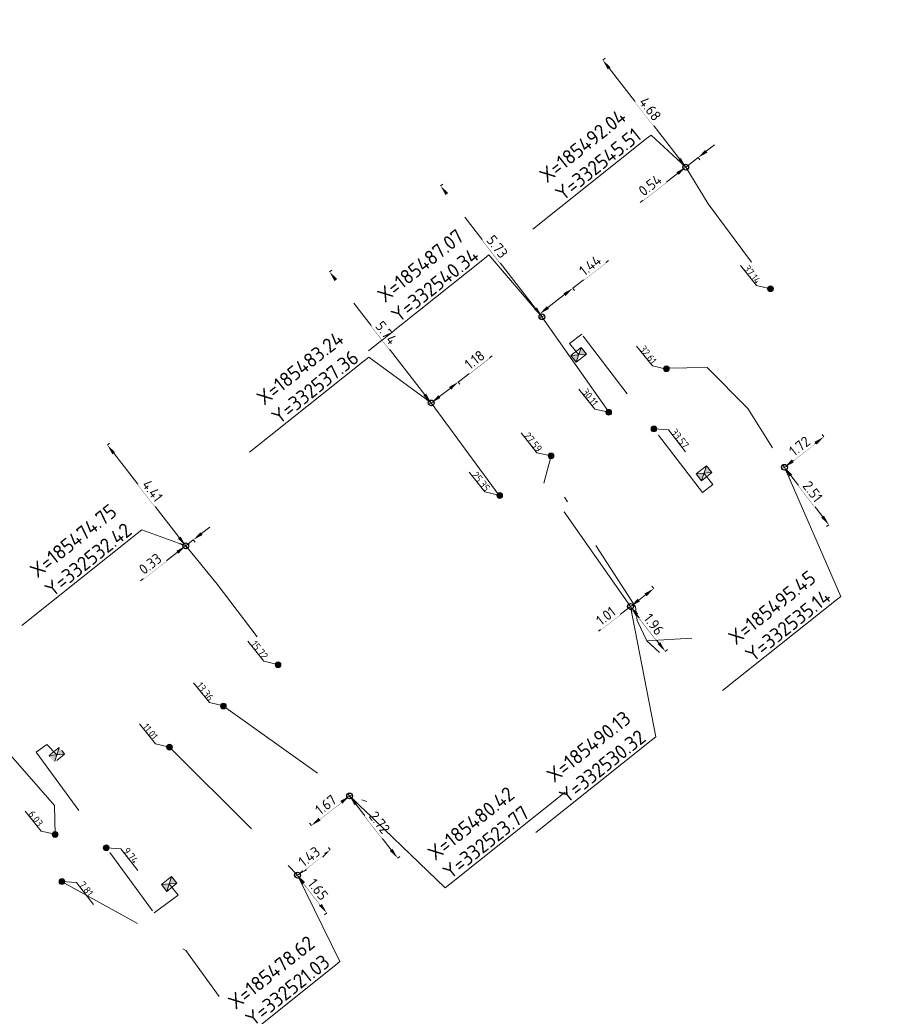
# Model space of a CAD drawing. Header units: inches. Extents: x 0 to 191500, y 0 to 342750.
# Tile 192 of 256: x 185469 to 185499, y 332517 to 332551. Entities that reach past the tile are written whole.
import ezdxf
from ezdxf import colors
from ezdxf.entities.mleader import LeaderData, LeaderLine
from ezdxf.math import Vec2, Vec3

# ---------------------------------------------------------------- set-up
doc = ezdxf.new("R2010")
doc.units = ezdxf.units.IN
doc.header["$MEASUREMENT"] = 0
for name, pattern in [('RI-GWA_HUISAANSLUITING', [23, 4, -1.8, 2.6, -1.8, 4.6, -1.8, 4.6, -1.8]), ('RI-HWA_HUISAANSLUITING', [4.8, 3, -1.8]), ('RI-HWA_KOLKAANSLUITING', [4.3, 2.5, -1.8])]:
    doc.linetypes.add(name, pattern=pattern)
doc.layers.get('0').update_dxf_attribs({"lineweight": 20})
doc.layers.get('DefPoints').update_dxf_attribs({"lineweight": 20})
for name, color, linetype, lineweight in [('ECW', 150, 'Continuous', 20), ('N-WE-RI-GWA-MAATVOERING-T25', 30, 'RI-GWA_HUISAANSLUITING', 20), ('N-WE-RI-GWA_HUISAANSLUITING_PVC_160-G', 30, 'RI-GWA_HUISAANSLUITING', 20), ('N-WE-RI-GWA_RIOOLPUT_ONTSTOPPINGSPUT-G', 30, 'Continuous', 20), ('N-WE-RI-HWA-MAATVOERING-T25', 151, 'Continuous', 20), ('N-WE-RI-HWA_HUISAANSLUITING_PVC_160-G', 150, 'RI-HWA_HUISAANSLUITING', 20), ('N-WE-RI-HWA_KOLK-S', 150, 'Continuous', 20), ('N-WE-RI-HWA_KOLKAANSLUITING_PVC_160-G', 150, 'RI-HWA_KOLKAANSLUITING', 20), ('N-WE-RI-INLAAT', 7, 'Continuous', 20), ('Tekst algemeen', 7, 'Continuous', 20)]:
    doc.layers.add(name, color=color, linetype=linetype, lineweight=lineweight)
doc.styles.add('NLCS-ISO-M100-T25', font='txt', dxfattribs={"height": 0.25})
doc.styles.add('NLCS-ISO-M200-T18', font='txt', dxfattribs={"height": 0.36})
doc.styles.add('NLCS-ISO-M200-T25', font='txt', dxfattribs={"height": 0.5})
doc.dimstyles.new('NLCS-M200-T18-PIJL_L2_H1', dxfattribs={"dimscale": 0.2, "dimtxt": 2.5, "dimasz": 1.8, "dimexe": 2, "dimexo": 2, "dimgap": 0.7, "dimtad": 1, "dimzin": 0, "dimdsep": 46, "dimtxsty": 'NLCS-ISO-M200-T18', "dimcen": 0, "dimdle": 2, "dimclrd": 256, "dimclre": 256, "dimclrt": 256, "dimadec": 1, "dimazin": 0, "dimtfac": 1, "dimtdec": 3, "dimtofl": 0, "dimtmove": 0, "dimatfit": 3, "dimfxl": 2, "dimfxlon": 1, "dimtfillclr": 256, "dimtolj": 1, "dimtzin": 0, "dimlwd": -1, "dimlwe": -1, "dimarcsym": 0})
doc.dimstyles.new('NLCS-M200-T25-OPENBOL_L0_H0', dxfattribs={"dimscale": 0.2, "dimtxt": 2.5, "dimasz": 1, "dimexe": 2, "dimexo": 0, "dimgap": 0.5, "dimtad": 1, "dimdec": 0, "dimzin": 0, "dimdsep": 46, "dimtxsty": 'NLCS-ISO-M200-T25', "dimblk": 'DOTBLANK', "dimcen": 2, "dimclrd": 256, "dimclre": 256, "dimclrt": 256, "dimadec": 0, "dimazin": 0, "dimtp": 1, "dimtm": 1, "dimtfac": 1, "dimtix": 1, "dimtofl": 0, "dimtmove": 1, "dimatfit": 3, "dimldrblk": 'DOTBLANK', "dimfxl": 1, "dimfxlon": 1, "dimtvp": 0.5, "dimtolj": 1, "dimtzin": 0, "dimlwd": -1, "dimlwe": -1, "dimarcsym": 0})
picture_1 = doc.add_image_def('image1.ecw', size_in_pixel=(220000, 285000))

# ---------------------------------------------------------------- blocks, each defined once
blk = doc.blocks.new('N-SRI-KOLK_STRAAT_450X300-SO')
h = blk.add_hatch(color=256)
h.dxf.hatch_style = 1
h.paths.add_polyline_path([(0, 0.75), (-1.125, 1.5), (-1.125, 0)])
h.paths.add_polyline_path([(1.125, 1.5), (0, 0.75), (1.125, 0)])
for p, q in [((-1.125, 0), (1.125, 1.5)), ((1.125, 0), (-1.125, 1.5))]:
    blk.add_line(p, q)
at = {"flags": 128}
blk.add_lwpolyline([(-1.125, 0), (1.125, 0), (1.125, 1.5), (-1.125, 1.5)], close=True, dxfattribs=at)
blk = doc.blocks.new('*D5202')
at = {"layer": 'DefPoints', "color": 0, "transparency": 16777216}
for p in [(185472.044, 332535.907), (185472.044, 332535.907), (185474.751, 332532.42, 70.387)]:
    blk.add_point(p, dxfattribs=at)
at = {"layer": 'N-WE-RI-GWA-MAATVOERING-T25', "transparency": 16777216}
for p, q in [((185472.044, 332535.907), (185472.123, 332535.968)), ((185474.53, 332532.704), (185472.264, 332535.622)), ((185474.83, 332532.481), (185474.83, 332532.481))]:
    blk.add_line(p, q, dxfattribs=at)
for points in [[(185472.312, 332535.659), (185472.217, 332535.586), (185472.044, 332535.907)], [(185474.578, 332532.741), (185474.483, 332532.668), (185474.751, 332532.42)]]:
    blk.add_solid(points, dxfattribs=at)
at = {"layer": 'N-WE-RI-GWA-MAATVOERING-T25', "transparency": 16777216, "insert": (185473.603, 332534.323), "char_height": 0.36, "attachment_point": 5, "rotation": 307.8292, "style": 'NLCS-ISO-M200-T18', "bg_fill": 3, "box_fill_scale": 1.25, "bg_fill_color": 256, "bg_fill_true_color": 13158600, "bg_fill_transparency": 0}
blk.add_mtext('\\A1;4.41', dxfattribs=at)
blk = doc.blocks.new('*D5203')
at = {"layer": 'DefPoints', "color": 0, "transparency": 16777216}
for p in [(185472.044, 332535.907), (185472.308, 332536.112), (185474.751, 332532.42)]:
    blk.add_point(p, dxfattribs=at)
at = {"layer": 'N-WE-RI-GWA-MAATVOERING-T25', "transparency": 16777216}
for p, q in [((185475.3, 332532.846), (185475.584, 332533.067)), ((185475.015, 332532.625), (185474.751, 332532.42)), ((185475.015, 332532.625), (185475.077, 332532.546)), ((185474.467, 332532.199), (185473.189, 332531.207)), ((185474.751, 332532.42), (185474.812, 332532.341))]:
    blk.add_line(p, q, dxfattribs=at)
for points in [[(185475.263, 332532.893), (185475.337, 332532.799), (185475.015, 332532.625)], [(185474.43, 332532.247), (185474.503, 332532.152), (185474.751, 332532.42)]]:
    blk.add_solid(points, dxfattribs=at)
at = {"layer": 'N-WE-RI-GWA-MAATVOERING-T25', "transparency": 16777216, "insert": (185473.526, 332531.798), "char_height": 0.36, "attachment_point": 5, "rotation": 37.8292, "style": 'NLCS-ISO-M200-T18', "bg_fill": 3, "box_fill_scale": 1.25, "bg_fill_color": 256, "bg_fill_true_color": 13158600, "bg_fill_transparency": 0}
blk.add_mtext('\\A1;0.33', dxfattribs=at)
blk = doc.blocks.new('*D5204')
at = {"layer": 'DefPoints', "color": 0, "transparency": 16777216}
for p in [(185479.723, 332541.895), (185479.723, 332541.895), (185483.236, 332537.362, 69.576)]:
    blk.add_point(p, dxfattribs=at)
at = {"layer": 'N-WE-RI-GWA-MAATVOERING-T25', "transparency": 16777216}
for p, q in [((185479.723, 332541.895), (185479.802, 332541.957)), ((185483.015, 332537.647), (185479.943, 332541.611)), ((185483.315, 332537.423), (185483.315, 332537.423))]:
    blk.add_line(p, q, dxfattribs=at)
for points in [[(185479.991, 332541.648), (185479.896, 332541.574), (185479.723, 332541.895)], [(185483.063, 332537.683), (185482.968, 332537.61), (185483.236, 332537.362)]]:
    blk.add_solid(points, dxfattribs=at)
at = {"layer": 'N-WE-RI-GWA-MAATVOERING-T25', "transparency": 16777216, "insert": (185481.685, 332539.788), "char_height": 0.36, "attachment_point": 5, "rotation": 307.7742, "style": 'NLCS-ISO-M200-T18', "bg_fill": 3, "box_fill_scale": 1.25, "bg_fill_color": 256, "bg_fill_true_color": 13158600, "bg_fill_transparency": 0}
blk.add_mtext('\\A1;5.74', dxfattribs=at)
blk = doc.blocks.new('*D5205')
at = {"layer": 'DefPoints', "color": 0, "transparency": 16777216}
for p in [(185480.658, 332542.62), (185479.723, 332541.895), (185483.237, 332537.361)]:
    blk.add_point(p, dxfattribs=at)
at = {"layer": 'N-WE-RI-GWA-MAATVOERING-T25', "transparency": 16777216}
for p, q in [((185484.172, 332538.085), (185485.342, 332538.992)), ((185484.172, 332538.085), (185484.233, 332538.006)), ((185483.522, 332537.581), (185483.888, 332537.865)), ((185483.237, 332537.361), (185483.298, 332537.282))]:
    blk.add_line(p, q, dxfattribs=at)
for points in [[(185483.851, 332537.912), (185483.924, 332537.817), (185484.172, 332538.085)], [(185483.485, 332537.629), (185483.558, 332537.534), (185483.237, 332537.361)]]:
    blk.add_solid(points, dxfattribs=at)
at = {"layer": 'N-WE-RI-GWA-MAATVOERING-T25', "transparency": 16777216, "insert": (185484.74, 332538.854), "char_height": 0.36, "attachment_point": 5, "rotation": 37.7742, "style": 'NLCS-ISO-M200-T18', "bg_fill": 3, "box_fill_scale": 1.25, "bg_fill_color": 256, "bg_fill_true_color": 13158600, "bg_fill_transparency": 0}
blk.add_mtext('\\A1;1.18', dxfattribs=at)
blk = doc.blocks.new('*D5206')
at = {"layer": 'DefPoints', "color": 0, "transparency": 16777216}
for p in [(185483.56, 332544.869), (185483.56, 332544.869), (185487.068, 332540.342, 69.239)]:
    blk.add_point(p, dxfattribs=at)
at = {"layer": 'N-WE-RI-GWA-MAATVOERING-T25', "transparency": 16777216}
for p, q in [((185483.56, 332544.869), (185483.639, 332544.93)), ((185486.847, 332540.627), (185483.781, 332544.584)), ((185487.147, 332540.403), (185487.147, 332540.403))]:
    blk.add_line(p, q, dxfattribs=at)
for points in [[(185483.828, 332544.621), (185483.733, 332544.548), (185483.56, 332544.869)], [(185486.895, 332540.663), (185486.8, 332540.59), (185487.068, 332540.342)]]:
    blk.add_solid(points, dxfattribs=at)
at = {"layer": 'N-WE-RI-GWA-MAATVOERING-T25', "transparency": 16777216, "insert": (185485.52, 332542.765), "char_height": 0.36, "attachment_point": 5, "rotation": 307.7708, "style": 'NLCS-ISO-M200-T18', "bg_fill": 3, "box_fill_scale": 1.25, "bg_fill_color": 256, "bg_fill_true_color": 13158600, "bg_fill_transparency": 0}
blk.add_mtext('\\A1;5.73', dxfattribs=at)
blk = doc.blocks.new('*D5207')
at = {"layer": 'DefPoints', "color": 0, "transparency": 16777216}
for p in [(185484.7, 332545.752), (185483.56, 332544.869), (185486.991, 332540.442)]:
    blk.add_point(p, dxfattribs=at)
at = {"layer": 'N-WE-RI-GWA-MAATVOERING-T25', "transparency": 16777216}
for p, q in [((185488.13, 332541.325), (185489.368, 332542.284)), ((185487.275, 332540.662), (185487.846, 332541.105)), ((185488.13, 332541.325), (185488.191, 332541.246)), ((185486.991, 332540.442), (185487.052, 332540.363))]:
    blk.add_line(p, q, dxfattribs=at)
for points in [[(185487.809, 332541.152), (185487.882, 332541.057), (185488.13, 332541.325)], [(185487.238, 332540.71), (185487.312, 332540.615), (185486.991, 332540.442)]]:
    blk.add_solid(points, dxfattribs=at)
at = {"layer": 'N-WE-RI-GWA-MAATVOERING-T25', "transparency": 16777216, "insert": (185488.732, 332542.12), "char_height": 0.36, "attachment_point": 5, "rotation": 37.7708, "style": 'NLCS-ISO-M200-T18', "bg_fill": 3, "box_fill_scale": 1.25, "bg_fill_color": 256, "bg_fill_true_color": 13158600, "bg_fill_transparency": 0}
blk.add_mtext('\\A1;1.44', dxfattribs=at)
blk = doc.blocks.new('*D5208')
at = {"layer": 'DefPoints', "color": 0, "transparency": 16777216}
for p in [(185489.169, 332549.216), (185489.169, 332549.216), (185492.038, 332545.514, 72.415)]:
    blk.add_point(p, dxfattribs=at)
at = {"layer": 'N-WE-RI-GWA-MAATVOERING-T25', "transparency": 16777216}
for p, q in [((185489.169, 332549.216), (185489.248, 332549.277)), ((185491.817, 332545.799), (185489.39, 332548.931)), ((185492.117, 332545.575), (185492.117, 332545.575))]:
    blk.add_line(p, q, dxfattribs=at)
for points in [[(185489.437, 332548.968), (185489.342, 332548.894), (185489.169, 332549.216)], [(185491.865, 332545.835), (185491.77, 332545.762), (185492.038, 332545.514)]]:
    blk.add_solid(points, dxfattribs=at)
at = {"layer": 'N-WE-RI-GWA-MAATVOERING-T25', "transparency": 16777216, "insert": (185490.809, 332547.524), "char_height": 0.36, "attachment_point": 5, "rotation": 307.7751, "style": 'NLCS-ISO-M200-T18', "bg_fill": 3, "box_fill_scale": 1.25, "bg_fill_color": 256, "bg_fill_true_color": 13158600, "bg_fill_transparency": 0}
blk.add_mtext('\\A1;4.68', dxfattribs=at)
blk = doc.blocks.new('*D5209')
at = {"layer": 'DefPoints', "color": 0, "transparency": 16777216}
for p in [(185489.593, 332549.544), (185489.169, 332549.216), (185492.038, 332545.514)]:
    blk.add_point(p, dxfattribs=at)
at = {"layer": 'N-WE-RI-GWA-MAATVOERING-T25', "transparency": 16777216}
for p, q in [((185492.746, 332546.063), (185493.031, 332546.283)), ((185492.462, 332545.842), (185492.038, 332545.514)), ((185492.462, 332545.842), (185492.523, 332545.763)), ((185492.038, 332545.514), (185492.099, 332545.435)), ((185491.753, 332545.293), (185490.462, 332544.292))]:
    blk.add_line(p, q, dxfattribs=at)
for points in [[(185492.71, 332546.11), (185492.783, 332546.015), (185492.462, 332545.842)], [(185491.717, 332545.341), (185491.79, 332545.246), (185492.038, 332545.514)]]:
    blk.add_solid(points, dxfattribs=at)
at = {"layer": 'N-WE-RI-GWA-MAATVOERING-T25', "transparency": 16777216, "insert": (185490.806, 332544.888), "char_height": 0.36, "attachment_point": 5, "rotation": 37.7751, "style": 'NLCS-ISO-M200-T18', "bg_fill": 3, "box_fill_scale": 1.25, "bg_fill_color": 256, "bg_fill_true_color": 13158600, "bg_fill_transparency": 0}
blk.add_mtext('\\A1;0.54', dxfattribs=at)
blk = doc.blocks.new('*D5248')
at = {"layer": 'DefPoints', "color": 0, "transparency": 16777216}
blk.add_point((185479.627, 332519.73), dxfattribs=at)
blk.add_point((185479.627, 332519.73), dxfattribs=at)
at = {"layer": 'N-WE-RI-GWA-MAATVOERING-T25', "transparency": 16777216}
for p, q in [((185478.539, 332520.974), (185478.539, 332520.974)), ((185478.838, 332520.75), (185479.406, 332520.015)), ((185479.627, 332519.73), (185479.547, 332519.669))]:
    blk.add_line(p, q, dxfattribs=at)
for points in [[(185478.886, 332520.787), (185478.791, 332520.713), (185478.618, 332521.035)], [(185479.454, 332520.052), (185479.359, 332519.978), (185479.627, 332519.73)]]:
    blk.add_solid(points, dxfattribs=at)
at = {"layer": 'N-WE-RI-GWA-MAATVOERING-T25', "transparency": 16777216, "insert": (185479.328, 332520.542), "char_height": 0.36, "attachment_point": 5, "rotation": 307.6989, "style": 'NLCS-ISO-M200-T18', "bg_fill": 3, "box_fill_scale": 1.25, "bg_fill_color": 256, "bg_fill_true_color": 13158600, "bg_fill_transparency": 0}
blk.add_mtext('\\A1;1.65', dxfattribs=at)
at = {"layer": 'DefPoints', "color": 0, "transparency": 16777216}
blk.add_point((185478.618, 332521.035, 68.892), dxfattribs=at)
blk = doc.blocks.new('*D5249')
at = {"layer": 'DefPoints', "color": 0, "transparency": 16777216}
for p in [(185480.756, 332520.603), (185479.627, 332519.73)]:
    blk.add_point(p, dxfattribs=at)
at = {"layer": 'N-WE-RI-GWA-MAATVOERING-T25', "transparency": 16777216}
for p, q in [((185479.747, 332521.908), (185479.686, 332521.987)), ((185479.463, 332521.688), (185478.903, 332521.255)), ((185478.618, 332521.035), (185478.557, 332521.114))]:
    blk.add_line(p, q, dxfattribs=at)
for points in [[(185479.426, 332521.735), (185479.499, 332521.64), (185479.747, 332521.908)], [(185478.866, 332521.303), (185478.94, 332521.208), (185478.618, 332521.035)]]:
    blk.add_solid(points, dxfattribs=at)
at = {"layer": 'N-WE-RI-GWA-MAATVOERING-T25', "transparency": 16777216, "insert": (185479.024, 332521.677), "char_height": 0.36, "attachment_point": 5, "rotation": 37.6989, "style": 'NLCS-ISO-M200-T18', "bg_fill": 3, "box_fill_scale": 1.25, "bg_fill_color": 256, "bg_fill_true_color": 13158600, "bg_fill_transparency": 0}
blk.add_mtext('\\A1;1.43', dxfattribs=at)
at = {"layer": 'DefPoints', "color": 0, "transparency": 16777216}
blk.add_point((185478.618, 332521.035), dxfattribs=at)
blk = doc.blocks.new('*D5250')
at = {"layer": 'DefPoints', "color": 0, "transparency": 16777216}
for p in [(185490.129, 332530.325, 71.487), (185491.328, 332528.773), (185491.328, 332528.773)]:
    blk.add_point(p, dxfattribs=at)
at = {"layer": 'N-WE-RI-GWA-MAATVOERING-T25', "transparency": 16777216}
for p, q in [((185490.208, 332530.386), (185490.208, 332530.386)), ((185490.349, 332530.04), (185491.108, 332529.058)), ((185491.328, 332528.773), (185491.407, 332528.834))]:
    blk.add_line(p, q, dxfattribs=at)
for points in [[(185490.397, 332530.077), (185490.302, 332530.003), (185490.129, 332530.325)], [(185491.156, 332529.094), (185491.061, 332529.021), (185491.328, 332528.773)]]:
    blk.add_solid(points, dxfattribs=at)
at = {"layer": 'N-WE-RI-GWA-MAATVOERING-T25', "transparency": 16777216, "insert": (185490.934, 332529.708), "char_height": 0.36, "attachment_point": 5, "rotation": 307.693, "style": 'NLCS-ISO-M200-T18', "bg_fill": 3, "box_fill_scale": 1.25, "bg_fill_color": 256, "bg_fill_true_color": 13158600, "bg_fill_transparency": 0}
blk.add_mtext('\\A1;1.96', dxfattribs=at)
blk = doc.blocks.new('*D5251')
at = {"layer": 'DefPoints', "color": 0, "transparency": 16777216}
for p in [(185490.129, 332530.325), (185492.131, 332529.393), (185491.328, 332528.773)]:
    blk.add_point(p, dxfattribs=at)
at = {"layer": 'N-WE-RI-GWA-MAATVOERING-T25', "transparency": 16777216}
for p, q in [((185490.932, 332530.945), (185490.87, 332531.024)), ((185490.647, 332530.725), (185490.414, 332530.545)), ((185490.129, 332530.325), (185489.026, 332529.472)), ((185490.129, 332530.325), (185490.068, 332530.404))]:
    blk.add_line(p, q, dxfattribs=at)
for points in [[(185490.61, 332530.773), (185490.683, 332530.678), (185490.932, 332530.945)], [(185490.377, 332530.593), (185490.451, 332530.498), (185490.129, 332530.325)]]:
    blk.add_solid(points, dxfattribs=at)
at = {"layer": 'N-WE-RI-GWA-MAATVOERING-T25', "transparency": 16777216, "insert": (185489.276, 332529.994), "char_height": 0.36, "attachment_point": 5, "rotation": 37.693, "style": 'NLCS-ISO-M200-T18', "bg_fill": 3, "box_fill_scale": 1.25, "bg_fill_color": 256, "bg_fill_true_color": 13158600, "bg_fill_transparency": 0}
blk.add_mtext('\\A1;1.01', dxfattribs=at)
blk = doc.blocks.new('*D5252')
at = {"layer": 'DefPoints', "color": 0, "transparency": 16777216}
for p in [(185495.449, 332535.136, 68.589), (185496.987, 332533.146), (185496.987, 332533.146)]:
    blk.add_point(p, dxfattribs=at)
at = {"layer": 'N-WE-RI-GWA-MAATVOERING-T25', "transparency": 16777216}
for p, q in [((185495.37, 332535.075), (185495.37, 332535.075)), ((185495.669, 332534.851), (185496.767, 332533.431)), ((185496.987, 332533.146), (185496.908, 332533.085))]:
    blk.add_line(p, q, dxfattribs=at)
for points in [[(185495.717, 332534.888), (185495.622, 332534.814), (185495.449, 332535.136)], [(185496.814, 332533.468), (185496.719, 332533.395), (185496.987, 332533.146)]]:
    blk.add_solid(points, dxfattribs=at)
at = {"layer": 'N-WE-RI-GWA-MAATVOERING-T25', "transparency": 16777216, "insert": (185496.424, 332534.3), "char_height": 0.36, "attachment_point": 5, "rotation": 307.7024, "style": 'NLCS-ISO-M200-T18', "bg_fill": 3, "box_fill_scale": 1.25, "bg_fill_color": 256, "bg_fill_true_color": 13158600, "bg_fill_transparency": 0}
blk.add_mtext('\\A1;2.51', dxfattribs=at)
blk = doc.blocks.new('*D5253')
at = {"layer": 'DefPoints', "color": 0, "transparency": 16777216}
for p in [(185498.35, 332534.2), (185496.987, 332533.146)]:
    blk.add_point(p, dxfattribs=at)
at = {"layer": 'N-WE-RI-GWA-MAATVOERING-T25', "transparency": 16777216}
for p, q in [((185496.812, 332536.19), (185496.751, 332536.269)), ((185496.527, 332535.969), (185495.734, 332535.356)), ((185495.449, 332535.136), (185495.388, 332535.215))]:
    blk.add_line(p, q, dxfattribs=at)
for points in [[(185496.491, 332536.017), (185496.564, 332535.922), (185496.812, 332536.19)], [(185495.697, 332535.404), (185495.771, 332535.309), (185495.449, 332535.136)]]:
    blk.add_solid(points, dxfattribs=at)
at = {"layer": 'N-WE-RI-GWA-MAATVOERING-T25', "transparency": 16777216, "insert": (185495.972, 332535.869), "char_height": 0.36, "attachment_point": 5, "rotation": 37.7024, "style": 'NLCS-ISO-M200-T18', "bg_fill": 3, "box_fill_scale": 1.25, "bg_fill_color": 256, "bg_fill_true_color": 13158600, "bg_fill_transparency": 0}
blk.add_mtext('\\A1;1.72', dxfattribs=at)
at = {"layer": 'DefPoints', "color": 0, "transparency": 16777216}
blk.add_point((185495.449, 332535.136), dxfattribs=at)
blk = doc.blocks.new('*D5260')
at = {"layer": 'DefPoints', "color": 0, "transparency": 16777216}
for p in [(185480.416, 332523.773, 69.299), (185482.077, 332521.624), (185482.077, 332521.624)]:
    blk.add_point(p, dxfattribs=at)
at = {"layer": 'N-WE-RI-GWA-MAATVOERING-T25', "transparency": 16777216}
for p, q in [((185480.495, 332523.834), (185480.495, 332523.834)), ((185480.636, 332523.488), (185481.857, 332521.909)), ((185482.077, 332521.624), (185482.156, 332521.685))]:
    blk.add_line(p, q, dxfattribs=at)
for points in [[(185480.684, 332523.525), (185480.589, 332523.451), (185480.416, 332523.773)], [(185481.904, 332521.945), (185481.809, 332521.872), (185482.077, 332521.624)]]:
    blk.add_solid(points, dxfattribs=at)
at = {"layer": 'N-WE-RI-GWA-MAATVOERING-T25', "transparency": 16777216, "insert": (185481.452, 332522.857), "char_height": 0.36, "attachment_point": 5, "rotation": 307.6976, "style": 'NLCS-ISO-M200-T18', "bg_fill": 3, "box_fill_scale": 1.25, "bg_fill_color": 256, "bg_fill_true_color": 13158600, "bg_fill_transparency": 0}
blk.add_mtext('\\A1;2.72', dxfattribs=at)
blk = doc.blocks.new('*D5261')
at = {"layer": 'DefPoints', "color": 0, "transparency": 16777216}
for p in [(185480.416, 332523.773), (185482.077, 332521.624), (185480.756, 332520.603)]:
    blk.add_point(p, dxfattribs=at)
at = {"layer": 'N-WE-RI-GWA-MAATVOERING-T25', "transparency": 16777216}
for p, q in [((185480.416, 332523.773), (185480.355, 332523.852)), ((185479.38, 332522.972), (185480.131, 332523.553)), ((185479.095, 332522.752), (185479.034, 332522.831))]:
    blk.add_line(p, q, dxfattribs=at)
for points in [[(185480.094, 332523.6), (185480.168, 332523.505), (185480.416, 332523.773)], [(185479.343, 332523.02), (185479.417, 332522.925), (185479.095, 332522.752)]]:
    blk.add_solid(points, dxfattribs=at)
at = {"layer": 'N-WE-RI-GWA-MAATVOERING-T25', "transparency": 16777216, "insert": (185479.597, 332523.468), "char_height": 0.36, "attachment_point": 5, "rotation": 37.6976, "style": 'NLCS-ISO-M200-T18', "bg_fill": 3, "box_fill_scale": 1.25, "bg_fill_color": 256, "bg_fill_true_color": 13158600, "bg_fill_transparency": 0}
blk.add_mtext('\\A1;1.67', dxfattribs=at)
blk = doc.blocks.new('_DotBlank')
at = {"color": 0, "linetype": 'ByBlock', "lineweight": -2}
blk.add_line((-0.5, 0), (-1, 0), dxfattribs=at)
blk.add_circle((0, 0), 0.5, dxfattribs=at)
blk = doc.blocks.new('A$C2C270354')
h = blk.add_hatch(color=256)
h.dxf.hatch_style = 1
edge = h.paths.add_edge_path()
edge.add_arc((0, 0), 0.1, 0, 360)
blk.add_circle((0, 0), 0.1)

msp = doc.modelspace()

# ---------------------------------------------------------------- linework, layer by layer
at = {"layer": 'N-WE-RI-GWA-MAATVOERING-T25', "flags": 128}
for points, elevation in [([(185494.96787, 332541.30867), (185494.48254, 332541.42103), (185493.93426, 332542.10877)], 72.415), ([(185491.36938, 332538.52802), (185490.88405, 332538.64038), (185490.33577, 332539.32813)], 68.589), ([(185489.37618, 332537.03786), (185488.89085, 332537.15022), (185488.34257, 332537.83797)], 69.239), ([(185487.37972, 332535.52994), (185486.8944, 332535.64229), (185486.34612, 332536.33004)], 71.487), ([(185485.57902, 332534.17147), (185485.09369, 332534.28382), (185484.54541, 332534.97157)], 69.576), ([(185477.93788, 332528.32077), (185477.45256, 332528.43313), (185476.90428, 332529.12088)], 70.387), ([(185476.05403, 332526.88797), (185475.56871, 332527.00033), (185475.02043, 332527.68808)], 69.299), ([(185474.18961, 332525.46442), (185473.70429, 332525.57678), (185473.156, 332526.26453)], 68.892), ([(185470.23535, 332522.44737), (185469.75003, 332522.55973), (185469.20175, 332523.24748)], 69.18)]:
    msp.add_lwpolyline(points, dxfattribs=dict(at, elevation=elevation))
at = {"layer": 'N-WE-RI-GWA_HUISAANSLUITING_PVC_160-G', "flags": 128}
for points, elevation in [([(185492.038, 332545.514), (185492.816, 332544.251), (185494.976, 332541.314)], 72.415), ([(185487.068, 332540.342), (185486.75524, 332540.73211)], 69.239), ([(185487.068, 332540.342), (185489.37618, 332537.05429)], 69.239), ([(185494.18, 332537.174), (185492.775, 332538.584), (185491.37, 332538.56), (185492.775, 332538.584), (185494.18, 332537.174), (185495.449, 332535.136)], 68.589), ([(185483.236, 332537.362), (185485.58688, 332534.16104)], 69.576), ([(185487.37972, 332535.52994), (185487.131, 332534.59)], 71.487), ([(185490.129, 332530.325), (185487.131, 332534.59)], 71.487), ([(185474.751, 332532.42), (185475.84, 332531.1), (185477.93788, 332528.32077)], 70.387), ([(185476.05495, 332526.88309), (185480.416, 332523.773), (185481.01, 332523.579)], 69.299), ([(185468.372, 332525.558), (185470.221, 332523.448), (185470.2363, 332522.44036)], 69.18), ([(185474.19052, 332525.45954), (185477.92, 332521.755), (185478.618, 332521.035)], 68.892)]:
    msp.add_lwpolyline(points, dxfattribs=dict(at, elevation=elevation))
at = {"layer": 'N-WE-RI-HWA-MAATVOERING-T25', "flags": 128}
for points, elevation in [([(185490.9366, 332536.46142), (185491.43987, 332536.42785), (185492.02866, 332535.6751)], 69.902), ([(185472.00412, 332521.98243), (185472.50739, 332521.94887), (185473.09618, 332521.19612)], 69.452), ([(185470.47331, 332520.81171), (185470.97658, 332520.77815), (185471.56537, 332520.0254)], 68.777)]:
    msp.add_lwpolyline(points, dxfattribs=dict(at, elevation=elevation))
at = {"layer": 'N-WE-RI-HWA_HUISAANSLUITING_PVC_160-G', "flags": 128}
for points, elevation in [([(185490.354, 332529.835), (185490.297, 332530.318), (185487.85061, 332534.10134)], 72.098), ([(185490.354, 332529.835), (185490.694, 332529.137)], 72.098), ([(185490.694, 332529.137), (185492.24914, 332529.23459)], 72.098), ([(185490.694, 332529.137), (185491.12561, 332528.72803)], 72.098), ([(185470.462, 332520.818), (185474.759, 332518.429), (185475.90677, 332516.84122)], 68.777)]:
    msp.add_lwpolyline(points, dxfattribs=dict(at, elevation=elevation))
at = {"layer": 'N-WE-RI-HWA_KOLKAANSLUITING_PVC_160-G', "flags": 128}
for points in [[(185488.33614, 332539.02614), (185488.02445, 332539.4171), (185488.44025, 332539.73425)], [(185470.29818, 332525.19405), (185469.95489, 332525.55758), (185469.58231, 332525.28431)]]:
    msp.add_lwpolyline(points, dxfattribs=at)
for points, elevation in [([(185492.61564, 332534.26012), (185488.44025, 332539.73425)], 69.902), ([(185492.667, 332534.928), (185492.97868, 332534.53703), (185492.61564, 332534.26012)], 72.297), ([(185469.58231, 332525.28431), (185473.65826, 332519.7272)], 69.452), ([(185474.18111, 332520.73026), (185474.49279, 332520.33929), (185473.65826, 332519.7272)], 69.452)]:
    msp.add_lwpolyline(points, dxfattribs=dict(at, elevation=elevation))

# ---------------------------------------------------------------- block references
at = {"layer": 'N-WE-RI-HWA_KOLK-S', "xscale": 0.2, "yscale": 0.2, "zscale": 0.2, "rotation": 218.5621710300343}
for p in [(185488.24263, 332539.14343), (185492.5735, 332535.04529, 72.297), (185474.0876, 332520.84755, 69.452)]:
    msp.add_blockref('N-SRI-KOLK_STRAAT_450X300-SO', p, dxfattribs=at)
at = {"layer": 'N-WE-RI-HWA_KOLKAANSLUITING_PVC_160-G', "xscale": 0.2, "yscale": 0.2, "zscale": 0.2, "rotation": 218.5621710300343}
msp.add_blockref('N-SRI-KOLK_STRAAT_450X300-SO', (185470.20467, 332525.31134), dxfattribs=at)
at = {"layer": 'N-WE-RI-INLAAT', "rotation": 0.06357443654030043}
for p in [(185494.96787, 332541.30867, 72.415), (185491.36938, 332538.54445, 68.589), (185489.37618, 332537.03786, 69.239), (185490.9366, 332536.46142, 69.902), (185487.37972, 332535.52994, 71.487), (185485.6084, 332534.16104, 69.576), (185477.94575, 332528.31035, 70.387), (185476.05495, 332526.88309, 69.299), (185474.19052, 332525.45954, 68.892), (185470.23627, 332522.44249, 69.18), (185472.00412, 332521.98243, 69.452), (185470.47331, 332520.81171, 68.777)]:
    msp.add_blockref('A$C2C270354', p, dxfattribs=at)

# ---------------------------------------------------------------- texts
at = {"layer": 'N-WE-RI-GWA-MAATVOERING-T25', "style": 'NLCS-ISO-M100-T25'}
for s, p in [('37.14', (185494.02153, 332541.9993, 72.415)), ('32.61', (185490.42304, 332539.21866, 68.589)), ('30.11', (185488.42984, 332537.7285, 69.239)), ('27.59', (185486.43339, 332536.22057, 71.487)), ('25.35', (185484.63268, 332534.8621, 69.576)), ('15.72', (185476.99155, 332529.01141, 70.387)), ('13.36', (185475.1077, 332527.57861, 69.299)), ('11.01', (185473.24328, 332526.15506, 68.892)), ('6.03', (185469.28902, 332523.13801, 69.18))]:
    msp.add_text(s, height=0.25, rotation=308.56, dxfattribs=at).set_placement(p)
at = {"layer": 'N-WE-RI-HWA-MAATVOERING-T25', "style": 'NLCS-ISO-M100-T25'}
for s, p in [('33.57', (185491.50679, 332536.34247, 67.406)), ('9.74', (185472.57431, 332521.86349, 66.956)), ('7.81', (185471.04349, 332520.69277, 66.281))]:
    msp.add_text(s, height=0.25, rotation=308.56, dxfattribs=at).set_placement(p)
at = {"layer": 'Tekst algemeen', "char_height": 0.5, "rotation": 38.562171, "style": 'NLCS-ISO-M200-T25'}
for s, insert, attachment_point in [('X=185495.45\\PY=332535.14', (185497.1035, 332530.5654), 9), ('X=185490.13\\PY=332530.32', (185490.70653, 332525.70897), 9), ('X=185480.42\\PY=332523.77', (185483.89474, 332520.86438), 7), ('X=185478.62\\PY=332521.03', (185479.78499, 332517.93714), 9)]:
    msp.add_mtext(s, dxfattribs=dict(at, insert=insert, attachment_point=attachment_point))

# ---------------------------------------------------------------- pictures from other files: only their frames are drawn
at = {"layer": 'ECW'}
image = msp.add_image(picture_1, insert=(180500, 328500), size_in_units=(11000, 14250), dxfattribs=at)
image.dxf.flags = 7

# ---------------------------------------------------------------- next in the draw order: dimensions: what is measured, and where the dimension line sits
at = {"layer": 'N-WE-RI-GWA-MAATVOERING-T25'}
for p1, p2, picture, middle in [((185483.236, 332537.362, 69.576), (185479.72287, 332541.89532), '*D5204', (185481.68495, 332539.78792)), ((185474.751, 332532.42, 70.387), (185472.0436, 332535.90669), '*D5202', (185473.60266, 332534.32281)), ((185495.449, 332535.136, 68.589), (185496.98689, 332533.14638), '*D5252', (185496.42366, 332534.30019)), ((185490.129, 332530.325, 71.487), (185491.32837, 332528.77281), '*D5250', (185490.93442, 332529.70788)), ((185478.618, 332521.035, 68.892), (185479.62652, 332519.73007), '*D5248', (185479.32798, 332520.54153))]:
    dim = msp.add_aligned_dim(p1=p1, p2=p2, distance=0, dimstyle='NLCS-M200-T18-PIJL_L2_H1', override={"dimexe": 0.5, "dimgap": 0.4, "dimdle": 0.5, "dimtofl": 1, "dimfxl": 0, "dimtfill": 1}, dxfattribs=at)
    dim.commit()
    dim.dimension.update_dxf_attribs({"geometry": picture, "text_midpoint": middle})

# ---------------------------------------------------------------- next in the draw order: dimensions: what is measured, and where the dimension line sits
dim = msp.add_linear_dim(base=(185483.23699, 332537.36072), p1=(185480.658, 332542.62), p2=(185479.72287, 332541.89532), angle=217.774155, dimstyle='NLCS-M200-T18-PIJL_L2_H1', override={"dimexe": 0.5, "dimgap": 0.4, "dimdle": 0.5, "dimtofl": 1, "dimfxl": 0, "dimtfill": 1}, dxfattribs=at)
dim.commit()
dim.dimension.update_dxf_attribs({"geometry": '*D5205', "text_midpoint": (185484.89932, 332538.64895), "dimtype": 161})
for p1, p2, distance, picture, middle in [((185498.35, 332534.2), (185496.98689, 332533.14638), -2.5147, '*D5253', (185495.97155, 332535.86852)), ((185472.308, 332536.112), (185472.0436, 332535.90669), 4.41441, '*D5203', (185473.52638, 332531.79827)), ((185492.131, 332529.393), (185491.32837, 332528.77281), -1.96157, '*D5251', (185489.27595, 332529.99443)), ((185480.756, 332520.603), (185479.62652, 332519.73007), -1.64923, '*D5249', (185479.02375, 332521.67718))]:
    dim = msp.add_aligned_dim(p1=p1, p2=p2, distance=distance, dimstyle='NLCS-M200-T18-PIJL_L2_H1', override={"dimexe": 0.5, "dimgap": 0.4, "dimdle": 0.5, "dimtofl": 1, "dimfxl": 0, "dimtfill": 1}, dxfattribs=at)
    dim.commit()
    dim.dimension.update_dxf_attribs({"geometry": picture, "text_midpoint": middle})

# ---------------------------------------------------------------- next in the draw order: linework, layer by layer
at = {"layer": 'N-WE-RI-GWA_RIOOLPUT_ONTSTOPPINGSPUT-G'}
for p, q in [((185483.32613, 332537.40533, 69.576), (185483.14587, 332537.31867, 69.576)), ((185483.19267, 332537.45213, 69.576), (185483.27933, 332537.27187, 69.576)), ((185495.40567, 332535.22613, 68.589), (185495.49233, 332535.04587, 68.589)), ((185495.53913, 332535.17933, 68.589), (185495.35887, 332535.09267, 68.589)), ((185474.70767, 332532.51013, 70.387), (185474.79433, 332532.32987, 70.387)), ((185474.84113, 332532.46333, 70.387), (185474.66087, 332532.37667, 70.387)), ((185490.21913, 332530.36833, 71.487), (185490.03887, 332530.28167, 71.487)), ((185490.08567, 332530.41513, 71.487), (185490.17233, 332530.23487, 71.487)), ((185478.70813, 332521.07833, 68.892), (185478.52787, 332520.99167, 68.892)), ((185478.57467, 332521.12513, 68.892), (185478.66133, 332520.94487, 68.892))]:
    msp.add_line(p, q, dxfattribs=at)
for centre in [(185483.236, 332537.362, 69.576), (185495.449, 332535.136, 68.589), (185474.751, 332532.42, 70.387), (185490.129, 332530.325, 71.487), (185478.618, 332521.035, 68.892)]:
    msp.add_circle(centre, 0.1, dxfattribs=at)

# ---------------------------------------------------------------- next in the draw order: texts
at = {"layer": 'Tekst algemeen', "char_height": 0.5, "attachment_point": 9, "rotation": 38.562171, "style": 'NLCS-ISO-M200-T25'}
for s, insert in [('X=185483.24\\PY=332537.36', (185480.78237, 332538.83409)), ('X=185474.75\\PY=332532.42', (185472.93876, 332532.86295))]:
    msp.add_mtext(s, dxfattribs=dict(at, insert=insert))

# ---------------------------------------------------------------- next in the draw order: dimensions: what is measured, and where the dimension line sits
at = {"layer": 'N-WE-RI-GWA-MAATVOERING-T25'}
for p1, p2, picture, middle in [((185487.068, 332540.342, 69.239), (185483.56029, 332544.86888), '*D5206', (185485.51966, 332542.76469)), ((185480.416, 332523.773, 69.299), (185482.07692, 332521.62384), '*D5260', (185481.45218, 332522.85741))]:
    dim = msp.add_aligned_dim(p1=p1, p2=p2, distance=0, dimstyle='NLCS-M200-T18-PIJL_L2_H1', override={"dimexe": 0.5, "dimgap": 0.4, "dimdle": 0.5, "dimtofl": 1, "dimfxl": 0, "dimtfill": 1}, dxfattribs=at)
    dim.commit()
    dim.dimension.update_dxf_attribs({"geometry": picture, "text_midpoint": middle})

# ---------------------------------------------------------------- next in the draw order: leaders
at = {"layer": 'Tekst algemeen', "annotation_type": 0, "has_hookline": 1, "hookline_direction": 1, "horizontal_direction": (0.781932, 0.623363, 0)}
for points, text_width in [([(185483.236, 332537.362), (185481.07928, 332538.94291), (185480.9229, 332538.81824)], 4.97619), ([(185495.449, 332535.136), (185497.40041, 332530.67422), (185497.24403, 332530.54955)], 4.92857), ([(185474.751, 332532.42), (185473.23568, 332532.97176), (185473.07929, 332532.84709)], 5), ([(185490.129, 332530.325), (185491.00344, 332525.81779), (185490.84706, 332525.69311)], 5)]:
    msp.add_leader(points, dimstyle='NLCS-M200-T25-OPENBOL_L0_H0', dxfattribs=dict(at, text_width=text_width))

# ---------------------------------------------------------------- next in the draw order: dimensions: what is measured, and where the dimension line sits
at = {"layer": 'N-WE-RI-GWA-MAATVOERING-T25'}
dim = msp.add_linear_dim(base=(185486.99052, 332540.44199), p1=(185484.7, 332545.752), p2=(185483.56029, 332544.86888), angle=217.770813, dimstyle='NLCS-M200-T18-PIJL_L2_H1', override={"dimexe": 0.5, "dimgap": 0.4, "dimdle": 0.5, "dimtofl": 1, "dimfxl": 0, "dimtfill": 1}, dxfattribs=at)
dim.commit()
dim.dimension.update_dxf_attribs({"geometry": '*D5207', "text_midpoint": (185488.89134, 332541.91487), "dimtype": 161})
dim = msp.add_aligned_dim(p1=(185480.756, 332520.603), p2=(185482.07692, 332521.62384), distance=2.71617, dimstyle='NLCS-M200-T18-PIJL_L2_H1', override={"dimexe": 0.5, "dimgap": 0.4, "dimdle": 0.5, "dimtofl": 1, "dimfxl": 0, "dimtfill": 1}, dxfattribs=at)
dim.commit()
dim.dimension.update_dxf_attribs({"geometry": '*D5261', "text_midpoint": (185479.59655, 332523.46831)})

# ---------------------------------------------------------------- next in the draw order: linework, layer by layer
at = {"layer": 'N-WE-RI-GWA_RIOOLPUT_ONTSTOPPINGSPUT-G'}
for p, q in [((185487.15813, 332540.38533, 69.239), (185486.97787, 332540.29867, 69.239)), ((185487.02467, 332540.43213, 69.239), (185487.11133, 332540.25187, 69.239)), ((185480.50613, 332523.81633, 69.299), (185480.32587, 332523.72967, 69.299)), ((185480.37267, 332523.86313, 69.299), (185480.45933, 332523.68287, 69.299))]:
    msp.add_line(p, q, dxfattribs=at)
for centre in [(185487.068, 332540.342, 69.239), (185480.416, 332523.773, 69.299)]:
    msp.add_circle(centre, 0.1, dxfattribs=at)

# ---------------------------------------------------------------- next in the draw order: texts
at = {"layer": 'Tekst algemeen', "insert": (185484.93628, 332542.36847), "char_height": 0.5, "attachment_point": 9, "rotation": 38.562171, "style": 'NLCS-ISO-M200-T25'}
msp.add_mtext('X=185487.07\\PY=332540.34', dxfattribs=at)

# ---------------------------------------------------------------- next in the draw order: dimensions: what is measured, and where the dimension line sits
at = {"layer": 'N-WE-RI-GWA-MAATVOERING-T25'}
dim = msp.add_aligned_dim(p1=(185492.038, 332545.514, 72.415), p2=(185489.16929, 332549.21563), distance=0, dimstyle='NLCS-M200-T18-PIJL_L2_H1', override={"dimexe": 0.5, "dimgap": 0.4, "dimdle": 0.5, "dimtofl": 1, "dimfxl": 0, "dimtfill": 1}, dxfattribs=at)
dim.commit()
dim.dimension.update_dxf_attribs({"geometry": '*D5208', "text_midpoint": (185490.80916, 332547.52408)})

# ---------------------------------------------------------------- next in the draw order: leaders
at = {"layer": 'Tekst algemeen', "annotation_type": 0, "has_hookline": 1, "horizontal_direction": (0.781932, 0.623363, 0)}
for points, hookline_direction, text_width in [([(185487.068, 332540.342), (185485.23319, 332542.47729), (185485.07681, 332542.35261)], 1, 5.02381), ([(185480.416, 332523.773), (185483.7225, 332520.59917), (185483.87888, 332520.72385)], 0, 5), ([(185478.618, 332521.035), (185480.0819, 332518.04596), (185479.92552, 332517.92129)], 1, 4.90476)]:
    msp.add_leader(points, dimstyle='NLCS-M200-T25-OPENBOL_L0_H0', dxfattribs=dict(at, hookline_direction=hookline_direction, text_width=text_width))

# ---------------------------------------------------------------- next in the draw order: dimensions: what is measured, and where the dimension line sits
at = {"layer": 'N-WE-RI-GWA-MAATVOERING-T25'}
dim = msp.add_aligned_dim(p1=(185489.593, 332549.544), p2=(185489.16929, 332549.21563), distance=4.68312, dimstyle='NLCS-M200-T18-PIJL_L2_H1', override={"dimexe": 0.5, "dimgap": 0.4, "dimdle": 0.5, "dimtofl": 1, "dimfxl": 0, "dimtfill": 1}, dxfattribs=at)
dim.commit()
dim.dimension.update_dxf_attribs({"geometry": '*D5209', "text_midpoint": (185490.80602, 332544.88817)})

# ---------------------------------------------------------------- next in the draw order: linework, layer by layer
at = {"layer": 'N-WE-RI-GWA_RIOOLPUT_ONTSTOPPINGSPUT-G'}
for p, q in [((185492.12813, 332545.55733, 72.415), (185491.94787, 332545.47067, 72.415)), ((185491.99467, 332545.60413, 72.415), (185492.08133, 332545.42387, 72.415))]:
    msp.add_line(p, q, dxfattribs=at)
msp.add_circle((185492.038, 332545.514, 72.415), 0.1, dxfattribs=at)

# ---------------------------------------------------------------- next in the draw order: texts
at = {"layer": 'Tekst algemeen', "insert": (185490.54327, 332546.51561), "char_height": 0.5, "attachment_point": 9, "rotation": 38.562171, "style": 'NLCS-ISO-M200-T25'}
msp.add_mtext('X=185492.04\\PY=332545.51', dxfattribs=at)

# ---------------------------------------------------------------- next in the draw order: leaders
at = {"layer": 'Tekst algemeen', "annotation_type": 0, "has_hookline": 1, "hookline_direction": 1, "text_width": 4.92857, "horizontal_direction": (0.781932, 0.623363, 0)}
msp.add_leader([(185492.038, 332545.514), (185490.84019, 332546.62443), (185490.6838, 332546.49976)], dimstyle='NLCS-M200-T25-OPENBOL_L0_H0', dxfattribs=at)
at = {"layer": 'Tekst algemeen'}
ml = msp.add_multileader_mtext('Standard', dxfattribs=at)
ml.set_content('Grindkoffer', color=256)
ml.set_leader_properties()
ml.build(insert=Vec2(0, 0))
ml.multileader.update_dxf_attribs({"text_right_attachment_type": 6, "dogleg_length": 0.2, "arrow_head_size": 5})
ctx = ml.context
ctx.base_point, ctx.char_height, ctx.arrow_head_size, ctx.landing_gap_size, ctx.plane_origin, ctx.plane_x_axis, ctx.plane_y_axis = Vec3(185789.34017, 332982.33236), 0.5, 5, 0.2, Vec3(185787.00548, 332984.05412), Vec3(0.99520618, 0.0977991), Vec3(-0.0977991, 0.99520618)
ctx.right_attachment = 6
notes = []
notes.append((ctx, [(0, (0, 0, 0), (0, 0), (1, 0), 1, [])]))
ctx.mtext.insert, ctx.mtext.text_direction, ctx.mtext.rotation, ctx.mtext.flow_direction = Vec3(185789.51476, 332982.60072), Vec3(0.99520618, 0.0977991), 0.09795567, 5
for ctx, leaders in notes:
    for number, flags, end, landing, length, lines in leaders:
        leader = LeaderData()
        leader.index, (leader.has_last_leader_line, leader.has_dogleg_vector, leader.attachment_direction) = number, flags
        leader.last_leader_point, leader.dogleg_vector, leader.dogleg_length = Vec3(end), Vec3(landing), length
        for number, points, colour, breaks in lines:
            line = LeaderLine()
            line.index, line.vertices, line.color, line.breaks = number, Vec3.list(points), colors.encode_raw_color(colour), breaks
            leader.lines.append(line)
        ctx.leaders.append(leader)

doc.saveas('drawing.dxf')
